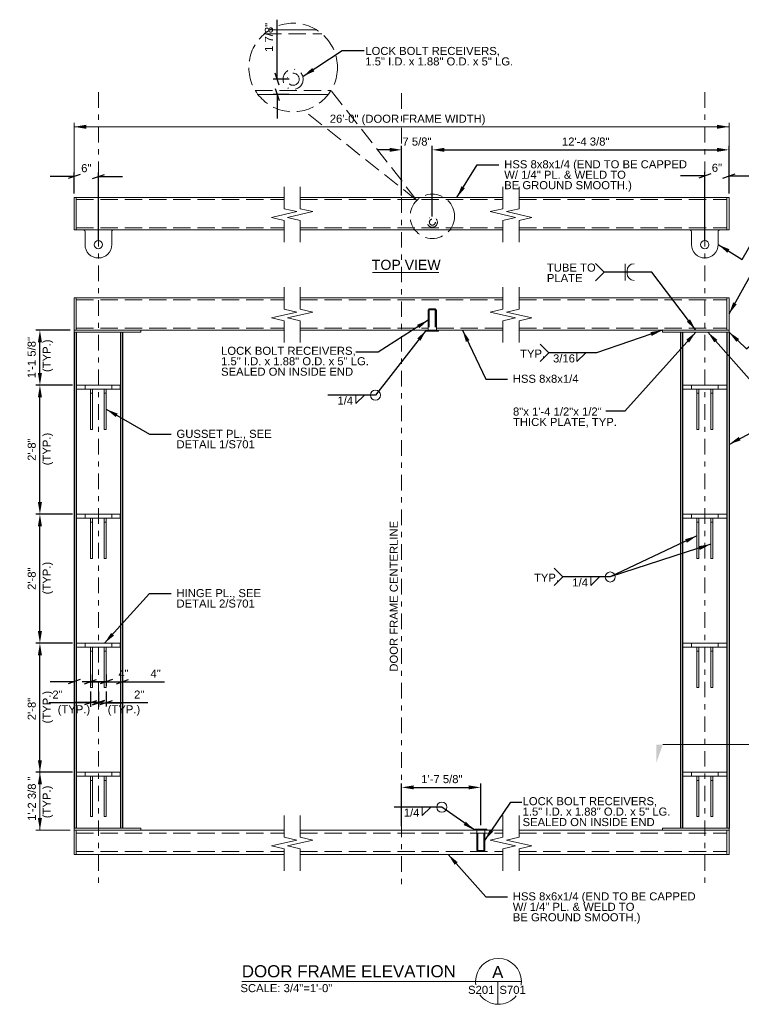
# Model space of a CAD drawing. Header units: inches. Extents: x 426 to 861, y -156 to 91.
# Tile 1 of 3: x 426 to 605, y -153 to 91. Entities that reach past the tile are written whole.
import ezdxf
from ezdxf.enums import TextEntityAlignment as Align

# ---------------------------------------------------------------- set-up
doc = ezdxf.new("R2010")
doc.units = ezdxf.units.IN
doc.header["$LTSCALE"] = 12
doc.header["$MEASUREMENT"] = 0
for name, pattern in [('DGN Style 3', [0.501567, 0.358262, -0.143305]), ('DGN Style 4', [0.573578, 0.28661, -0.143305, 0.000358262, -0.143305]), ('DGN Style 7', [0.716525, 0.322436, -0.143305, 0.107479, -0.143305])]:
    doc.linetypes.add(name, pattern=pattern)
for name, color, linetype, lineweight in [('G-ANN-TTLB', 7, 'Continuous', 0), ('G-ANNO-DIM', 1, 'Continuous', 0), ('G-ANNO-TEXT', 7, 'Continuous', 0), ('G-GRID-EXTR', 5, 'DGN Style 7', 0), ('S-BEAM-PRIM', 214, 'Continuous', 13), ('S-COLS-PRIM', 3, 'Continuous', 30), ('S-FSTN-MISC', 12, 'Continuous', 13)]:
    doc.layers.add(name, color=color, linetype=linetype, lineweight=lineweight)
doc.styles.add("1 2 1'-0", font='arial.ttf', dxfattribs={"height": 3})
doc.styles.add("3 4 1'-0", font='arial.ttf', dxfattribs={"height": 2})
doc.dimstyles.new("3 4 1'-0", dxfattribs={"dimtxt": 2, "dimasz": 3, "dimexe": 1, "dimexo": 1, "dimgap": 1, "dimtad": 1, "dimdec": 4, "dimzin": 11, "dimdsep": 46, "dimlunit": 4, "dimtxsty": "3 4 1'-0", "dimcen": 0.09, "dimadec": 4, "dimazin": 3, "dimtfac": 1, "dimtdec": 4, "dimtofl": 0, "dimtmove": 0, "dimatfit": 3, "dimfxl": 1, "dimfrac": 2, "dimtzin": 11, "dimarcsym": 0})

# ---------------------------------------------------------------- blocks, each defined once
blk = doc.blocks.new('BREAK LINE')
at = {"layer": 'G-ANNO-TEXT', "flags": 128}
blk.add_lwpolyline([(8.36, 9.2), (8.36, 8.47), (8.36, 6.43), (9.96, 6.07), (6.76, 5.34), (8.36, 4.97), (8.36, 2.2)], dxfattribs=at)
blk = doc.blocks.new('*U5')
at = {"layer": 'G-ANNO-TEXT'}
for p, q in [((-3.31, 3, 0), (-3.31, -0.19, 0)), ((3.31, 3, 0), (3.31, -0.19, 0))]:
    blk.add_line(p, q, dxfattribs=at)
blk.add_circle((0, -0.19, 0), 1.03, dxfattribs=at)
at = {"layer": 'G-ANNO-TEXT', "extrusion": (0, 0, -1)}
for centre, radius, start, end in [((3.81, 3, 0), 0.5, 90, 180), ((-3.81, 3, 0), 0.5, 0, 90), ((0, -0.19, 0), 3.31, 180, 0)]:
    blk.add_arc(centre, radius, start, end, dxfattribs=at)
blk = doc.blocks.new('*D7')
at = {"layer": 'Defpoints', "color": 0, "lineweight": 0, "transparency": 16777216}
for p in [(430.65, -63.39), (439.71, -63.39), (439.71, -95.39)]:
    blk.add_point(p, dxfattribs=at)
at = {"layer": 'G-ANNO-DIM', "color": 0, "lineweight": -2, "transparency": 16777216}
for p, q in [((438.71, -63.39), (429.65, -63.39)), ((430.65, -92.39), (430.65, -66.39)), ((438.71, -95.39), (429.65, -95.39))]:
    blk.add_line(p, q, dxfattribs=at)
at = {"layer": 'G-ANNO-DIM', "color": 0, "lineweight": 0, "transparency": 16777216}
for points in [[(430.15, -66.39), (431.15, -66.39), (430.65, -63.39)], [(430.15, -92.39), (431.15, -92.39), (430.65, -95.39)]]:
    blk.add_solid(points, dxfattribs=at)
at = {"layer": 'G-ANNO-DIM', "color": 0, "transparency": 16777216, "insert": (428.63, -79.7), "char_height": 2, "attachment_point": 5, "rotation": 90, "style": "3 4 1'-0"}
blk.add_mtext('2\'-8"', dxfattribs=at)
blk = doc.blocks.new('*D9')
at = {"layer": 'Defpoints', "color": 0, "lineweight": 0, "transparency": 16777216}
for p in [(430.65, -31.39), (439.71, -31.39), (439.71, -63.39)]:
    blk.add_point(p, dxfattribs=at)
at = {"layer": 'G-ANNO-DIM', "color": 0, "lineweight": -2, "transparency": 16777216}
for p, q in [((438.71, -31.39), (429.65, -31.39)), ((430.65, -60.39), (430.65, -34.39)), ((438.71, -63.39), (429.65, -63.39))]:
    blk.add_line(p, q, dxfattribs=at)
at = {"layer": 'G-ANNO-DIM', "color": 0, "lineweight": 0, "transparency": 16777216}
for points in [[(430.15, -34.39), (431.15, -34.39), (430.65, -31.39)], [(430.15, -60.39), (431.15, -60.39), (430.65, -63.39)]]:
    blk.add_solid(points, dxfattribs=at)
at = {"layer": 'G-ANNO-DIM', "color": 0, "transparency": 16777216, "insert": (428.63, -47.39), "char_height": 2, "attachment_point": 5, "rotation": 90, "style": "3 4 1'-0"}
blk.add_mtext('2\'-8"', dxfattribs=at)
blk = doc.blocks.new('*D11')
at = {"layer": 'Defpoints', "color": 0, "lineweight": 0, "transparency": 16777216}
for p in [(430.65, 0.61), (439.71, 0.61), (439.71, -31.39)]:
    blk.add_point(p, dxfattribs=at)
at = {"layer": 'G-ANNO-DIM', "color": 0, "lineweight": -2, "transparency": 16777216}
for p, q in [((438.71, 0.61), (429.65, 0.61)), ((430.65, -28.39), (430.65, -2.39)), ((438.71, -31.39), (429.65, -31.39))]:
    blk.add_line(p, q, dxfattribs=at)
at = {"layer": 'G-ANNO-DIM', "color": 0, "lineweight": 0, "transparency": 16777216}
for points in [[(430.15, -2.39), (431.15, -2.39), (430.65, 0.61)], [(430.15, -28.39), (431.15, -28.39), (430.65, -31.39)]]:
    blk.add_solid(points, dxfattribs=at)
at = {"layer": 'G-ANNO-DIM', "color": 0, "transparency": 16777216, "insert": (428.63, -15.39), "char_height": 2, "attachment_point": 5, "rotation": 90, "style": "3 4 1'-0"}
blk.add_mtext('2\'-8"', dxfattribs=at)
blk = doc.blocks.new('*D13')
at = {"layer": 'Defpoints', "color": 0, "lineweight": 0, "transparency": 16777216}
for p in [(430.65, 14.23), (439.15, 14.23), (439.71, 0.61)]:
    blk.add_point(p, dxfattribs=at)
at = {"layer": 'G-ANNO-DIM', "color": 0, "lineweight": -2, "transparency": 16777216}
for p, q in [((438.15, 14.23), (429.65, 14.23)), ((430.65, 3.61), (430.65, 11.23)), ((438.71, 0.61), (429.65, 0.61))]:
    blk.add_line(p, q, dxfattribs=at)
at = {"layer": 'G-ANNO-DIM', "color": 0, "lineweight": 0, "transparency": 16777216}
for points in [[(430.15, 11.23), (431.15, 11.23), (430.65, 14.23)], [(430.15, 3.61), (431.15, 3.61), (430.65, 0.61)]]:
    blk.add_solid(points, dxfattribs=at)
at = {"layer": 'G-ANNO-DIM', "color": 0, "transparency": 16777216, "insert": (428.61, 7.42), "char_height": 2, "attachment_point": 5, "rotation": 90, "style": "3 4 1'-0"}
blk.add_mtext('1\'-1 5/8"', dxfattribs=at)
blk = doc.blocks.new('_Oblique_0.3')
at = {"color": 0, "linetype": 'ByBlock', "lineweight": -2}
for p, q in [((0, 0), (-1, 0)), ((0.5, 0.167), (-0.5, -0.167))]:
    blk.add_line(p, q, dxfattribs=at)
blk = doc.blocks.new('*D21')
at = {"layer": 'Defpoints', "color": 0, "lineweight": 0, "transparency": 16777216}
for p in [(445.15, -74.42), (447.12, -74.39), (447.12, -78.12)]:
    blk.add_point(p, dxfattribs=at)
at = {"layer": 'G-ANNO-DIM', "color": 0, "lineweight": -2, "transparency": 16777216}
for p, q in [((445.15, -75.42), (445.15, -79.12)), ((447.12, -75.39), (447.12, -79.12)), ((442.15, -78.12), (439.15, -78.12)), ((450.12, -78.12), (457.45, -78.12))]:
    blk.add_line(p, q, dxfattribs=at)
at = {"layer": 'G-ANNO-DIM', "color": 0, "lineweight": -2, "transparency": 16777216, "xscale": 3, "yscale": 3, "zscale": 3}
blk.add_blockref('_Oblique_0.3', (445.15, -78.12), dxfattribs=at)
at = {"layer": 'G-ANNO-DIM', "color": 0, "lineweight": -2, "transparency": 16777216, "xscale": 3, "yscale": 3, "zscale": 3, "rotation": 180}
blk.add_blockref('_Oblique_0.3', (447.12, -78.12), dxfattribs=at)
at = {"layer": 'G-ANNO-DIM', "color": 0, "transparency": 16777216, "insert": (455.28, -76.12), "char_height": 2, "attachment_point": 5, "style": "3 4 1'-0"}
blk.add_mtext('2"', dxfattribs=at)
blk = doc.blocks.new('*D23')
at = {"layer": 'Defpoints', "color": 0, "lineweight": 0, "transparency": 16777216}
for p in [(443.18, -74.39), (445.15, -74.4), (443.18, -78.14)]:
    blk.add_point(p, dxfattribs=at)
at = {"layer": 'G-ANNO-DIM', "color": 0, "lineweight": -2, "transparency": 16777216}
for p, q in [((443.18, -75.39), (443.18, -79.14)), ((445.15, -75.4), (445.15, -79.14)), ((440.18, -78.14), (432.85, -78.14)), ((448.15, -78.14), (451.15, -78.14))]:
    blk.add_line(p, q, dxfattribs=at)
at = {"layer": 'G-ANNO-DIM', "color": 0, "lineweight": -2, "transparency": 16777216, "xscale": 3, "yscale": 3, "zscale": 3}
blk.add_blockref('_Oblique_0.3', (443.18, -78.14), dxfattribs=at)
at = {"layer": 'G-ANNO-DIM', "color": 0, "lineweight": -2, "transparency": 16777216, "xscale": 3, "yscale": 3, "zscale": 3, "rotation": 180}
blk.add_blockref('_Oblique_0.3', (445.15, -78.14), dxfattribs=at)
at = {"layer": 'G-ANNO-DIM', "color": 0, "transparency": 16777216, "insert": (435.01, -76.14), "char_height": 2, "attachment_point": 5, "style": "3 4 1'-0"}
blk.add_mtext('2"', dxfattribs=at)
blk = doc.blocks.new('*D25')
at = {"layer": 'Defpoints', "color": 0, "lineweight": 0, "transparency": 16777216}
for p in [(447.12, -70.19), (451.15, -70.19), (451.15, -72.93)]:
    blk.add_point(p, dxfattribs=at)
at = {"layer": 'G-ANNO-DIM', "color": 0, "lineweight": -2, "transparency": 16777216}
for p, q in [((444.12, -72.93), (441.12, -72.93)), ((447.12, -71.19), (447.12, -73.93)), ((451.15, -71.19), (451.15, -73.93)), ((454.15, -72.93), (461.53, -72.93))]:
    blk.add_line(p, q, dxfattribs=at)
at = {"layer": 'G-ANNO-DIM', "color": 0, "lineweight": -2, "transparency": 16777216, "xscale": 3, "yscale": 3, "zscale": 3}
blk.add_blockref('_Oblique_0.3', (447.12, -72.93), dxfattribs=at)
at = {"layer": 'G-ANNO-DIM', "color": 0, "lineweight": -2, "transparency": 16777216, "xscale": 3, "yscale": 3, "zscale": 3, "rotation": 180}
blk.add_blockref('_Oblique_0.3', (451.15, -72.93), dxfattribs=at)
at = {"layer": 'G-ANNO-DIM', "color": 0, "transparency": 16777216, "insert": (459.34, -70.93), "char_height": 2, "attachment_point": 5, "style": "3 4 1'-0"}
blk.add_mtext('4"', dxfattribs=at)
blk = doc.blocks.new('*D27')
at = {"layer": 'Defpoints', "color": 0, "lineweight": 0, "transparency": 16777216}
for p in [(439.15, -70.19), (443.18, -70.19), (443.18, -72.93)]:
    blk.add_point(p, dxfattribs=at)
at = {"layer": 'G-ANNO-DIM', "color": 0, "lineweight": -2, "transparency": 16777216}
for p, q in [((436.15, -72.93), (433.15, -72.93)), ((439.15, -71.19), (439.15, -73.93)), ((443.18, -71.19), (443.18, -73.93)), ((446.18, -72.93), (453.56, -72.93))]:
    blk.add_line(p, q, dxfattribs=at)
at = {"layer": 'G-ANNO-DIM', "color": 0, "lineweight": -2, "transparency": 16777216, "xscale": 3, "yscale": 3, "zscale": 3}
blk.add_blockref('_Oblique_0.3', (439.15, -72.93), dxfattribs=at)
at = {"layer": 'G-ANNO-DIM', "color": 0, "lineweight": -2, "transparency": 16777216, "xscale": 3, "yscale": 3, "zscale": 3, "rotation": 180}
blk.add_blockref('_Oblique_0.3', (443.18, -72.93), dxfattribs=at)
at = {"layer": 'G-ANNO-DIM', "color": 0, "transparency": 16777216, "insert": (451.37, -70.93), "char_height": 2, "attachment_point": 5, "style": "3 4 1'-0"}
blk.add_mtext('4"', dxfattribs=at)
blk = doc.blocks.new('all_around')
at = {"layer": 'G-ANNO-TEXT'}
blk.add_circle((0, 0), 0.0625, dxfattribs=at)
blk = doc.blocks.new('*D37')
at = {"layer": 'Defpoints', "color": 0, "lineweight": 0, "transparency": 16777216}
for p in [(601.55, 52.45), (601.55, 47.12), (595.55, 35.43)]:
    blk.add_point(p, dxfattribs=at)
at = {"layer": 'G-ANNO-DIM', "color": 0, "lineweight": -2, "transparency": 16777216}
for p, q in [((592.55, 52.45), (589.55, 52.45)), ((595.55, 36.43), (595.55, 53.45)), ((601.55, 48.12), (601.55, 53.45)), ((604.55, 52.45), (607.55, 52.45))]:
    blk.add_line(p, q, dxfattribs=at)
at = {"layer": 'G-ANNO-DIM', "color": 0, "lineweight": -2, "transparency": 16777216, "xscale": 3, "yscale": 3, "zscale": 3}
blk.add_blockref('_Oblique_0.3', (595.55, 52.45), dxfattribs=at)
at = {"layer": 'G-ANNO-DIM', "color": 0, "lineweight": -2, "transparency": 16777216, "xscale": 3, "yscale": 3, "zscale": 3, "rotation": 180}
blk.add_blockref('_Oblique_0.3', (601.55, 52.45), dxfattribs=at)
at = {"layer": 'G-ANNO-DIM', "color": 0, "transparency": 16777216, "insert": (598.55, 54.47), "char_height": 2, "attachment_point": 5, "style": "3 4 1'-0"}
blk.add_mtext('6"', dxfattribs=at)
blk = doc.blocks.new('*D39')
at = {"layer": 'Defpoints', "color": 0, "lineweight": 0, "transparency": 16777216}
for p in [(439.15, 52.35), (439.15, 47.12), (445.15, 35.43)]:
    blk.add_point(p, dxfattribs=at)
at = {"layer": 'G-ANNO-DIM', "color": 0, "lineweight": -2, "transparency": 16777216}
for p, q in [((436.15, 52.35), (433.15, 52.35)), ((439.15, 48.12), (439.15, 53.35)), ((445.15, 36.43), (445.15, 53.35)), ((448.15, 52.35), (451.15, 52.35))]:
    blk.add_line(p, q, dxfattribs=at)
at = {"layer": 'G-ANNO-DIM', "color": 0, "lineweight": -2, "transparency": 16777216, "xscale": 3, "yscale": 3, "zscale": 3}
blk.add_blockref('_Oblique_0.3', (439.15, 52.35), dxfattribs=at)
at = {"layer": 'G-ANNO-DIM', "color": 0, "lineweight": -2, "transparency": 16777216, "xscale": 3, "yscale": 3, "zscale": 3, "rotation": 180}
blk.add_blockref('_Oblique_0.3', (445.15, 52.35), dxfattribs=at)
at = {"layer": 'G-ANNO-DIM', "color": 0, "transparency": 16777216, "insert": (442.15, 54.37), "char_height": 2, "attachment_point": 5, "style": "3 4 1'-0"}
blk.add_mtext('6"', dxfattribs=at)
blk = doc.blocks.new('*D47')
at = {"layer": 'Defpoints', "color": 0, "lineweight": 0, "transparency": 16777216}
for p in [(601.55, 58.93), (601.55, 47.12), (527.97, 41.37)]:
    blk.add_point(p, dxfattribs=at)
at = {"layer": 'G-ANNO-DIM', "color": 0, "lineweight": -2, "transparency": 16777216}
for p, q in [((527.97, 42.37), (527.97, 59.93)), ((530.97, 58.93), (598.55, 58.93)), ((601.55, 48.12), (601.55, 59.93))]:
    blk.add_line(p, q, dxfattribs=at)
at = {"layer": 'G-ANNO-DIM', "color": 0, "lineweight": 0, "transparency": 16777216}
for points in [[(530.97, 59.43), (530.97, 58.43), (527.97, 58.93)], [(598.55, 59.43), (598.55, 58.43), (601.55, 58.93)]]:
    blk.add_solid(points, dxfattribs=at)
at = {"layer": 'G-ANNO-DIM', "color": 0, "transparency": 16777216, "insert": (566.01, 60.97), "char_height": 2, "attachment_point": 5, "style": "3 4 1'-0"}
blk.add_mtext('12\'-4 3/8"', dxfattribs=at)
blk = doc.blocks.new('*D49')
at = {"layer": 'Defpoints', "color": 0, "lineweight": 0, "transparency": 16777216}
for p in [(520.35, 58.93), (520.35, 46.62), (527.97, 41.37)]:
    blk.add_point(p, dxfattribs=at)
at = {"layer": 'G-ANNO-DIM', "color": 0, "lineweight": -2, "transparency": 16777216}
for p, q in [((517.35, 58.93), (514.35, 58.93)), ((520.35, 47.62), (520.35, 59.93)), ((527.97, 42.37), (527.97, 59.93)), ((530.97, 58.93), (533.97, 58.93))]:
    blk.add_line(p, q, dxfattribs=at)
at = {"layer": 'G-ANNO-DIM', "color": 0, "lineweight": 0, "transparency": 16777216}
for points in [[(517.35, 59.43), (517.35, 58.43), (520.35, 58.93)], [(530.97, 59.43), (530.97, 58.43), (527.97, 58.93)]]:
    blk.add_solid(points, dxfattribs=at)
at = {"layer": 'G-ANNO-DIM', "color": 0, "transparency": 16777216, "insert": (524.16, 60.97), "char_height": 2, "attachment_point": 5, "style": "3 4 1'-0"}
blk.add_mtext('7 5/8"', dxfattribs=at)
blk = doc.blocks.new('*D51')
at = {"layer": 'Defpoints', "color": 0, "lineweight": 0, "transparency": 16777216}
for p in [(489.48, 76.43), (493.44, 76.43), (493.44, 72.68)]:
    blk.add_point(p, dxfattribs=at)
at = {"layer": 'G-ANNO-DIM', "color": 0, "lineweight": -2, "transparency": 16777216}
for p, q in [((489.48, 79.43), (489.48, 91.2)), ((492.44, 76.43), (488.48, 76.43)), ((492.44, 72.68), (488.48, 72.68)), ((489.48, 69.68), (489.48, 66.68))]:
    blk.add_line(p, q, dxfattribs=at)
at = {"layer": 'G-ANNO-DIM', "color": 0, "lineweight": -2, "transparency": 16777216, "xscale": 3, "yscale": 3, "zscale": 3}
for p, rotation in [((489.48, 76.43), 270), ((489.48, 72.68), 90)]:
    blk.add_blockref('_Oblique_0.3', p, dxfattribs=dict(at, rotation=rotation))
at = {"layer": 'G-ANNO-DIM', "color": 0, "transparency": 16777216, "insert": (487.45, 86.81), "char_height": 2, "attachment_point": 5, "rotation": 90, "style": "3 4 1'-0"}
blk.add_mtext('1 7/8"', dxfattribs=at)
blk = doc.blocks.new('*D53')
at = {"layer": 'Defpoints', "color": 0, "lineweight": 0, "transparency": 16777216}
for p in [(539.97, -99.14), (520.35, -109.77), (539.97, -109.52)]:
    blk.add_point(p, dxfattribs=at)
at = {"layer": 'G-ANNO-DIM', "color": 0, "lineweight": -2, "transparency": 16777216}
for p, q in [((520.35, -108.77), (520.35, -98.14)), ((523.35, -99.14), (536.97, -99.14)), ((539.97, -108.52), (539.97, -98.14))]:
    blk.add_line(p, q, dxfattribs=at)
at = {"layer": 'G-ANNO-DIM', "color": 0, "lineweight": 0, "transparency": 16777216}
for points in [[(523.35, -98.64), (523.35, -99.64), (520.35, -99.14)], [(536.97, -98.64), (536.97, -99.64), (539.97, -99.14)]]:
    blk.add_solid(points, dxfattribs=at)
at = {"layer": 'G-ANNO-DIM', "color": 0, "transparency": 16777216, "insert": (530.34, -97.1), "char_height": 2, "attachment_point": 5, "style": "3 4 1'-0"}
blk.add_mtext('1\'-7 5/8"', dxfattribs=at)

msp = doc.modelspace()

# ---------------------------------------------------------------- linework, layer by layer
at = {"layer": 'G-ANN-TTLB', "color": 7, "linetype": 'Continuous', "lineweight": 13}
msp.add_line((480.75424, -147.23581, -3.51967), (550.05438, -147.23581, -3.51967), dxfattribs=at)
at = {"layer": 'G-ANN-TTLB', "color": 7, "linetype": 'Continuous', "lineweight": 0}
for radius, start, end in [(5.68325, 0, 180), (5.68426, 180, 188.8691645), (5.68426, 350.56955, 0), (5.68426, 215.7518704, 321.0245309)]:
    msp.add_arc((544.37114, -147.23581, -3.51967), radius, start, end, dxfattribs=at)
at = {"layer": 'G-ANNO-DIM'}
for p, q in [((439.14672, 48.11806), (439.14672, 65.64798)), ((601.54961, 64.64798), (439.14672, 64.64798)), ((601.54961, 48.11806), (601.54961, 65.64798)), ((430.64752, -93.95193), (430.64752, -95.39097)), ((438.70922, -95.39097), (429.64752, -95.39097)), ((430.64752, -95.39097), (430.64752, -109.76597)), ((438.14672, -109.76597), (429.64752, -109.76597))]:
    msp.add_line(p, q, dxfattribs=at)
for points in [[(442.14672, 64.14798), (439.14672, 64.64798), (442.14672, 65.14798)], [(431.14752, -106.76597), (430.64752, -109.76597), (430.14752, -106.76597)]]:
    msp.add_solid(points, dxfattribs=at)
at = {"layer": 'G-ANNO-DIM', "extrusion": (0, 0, -1)}
for points in [[(-598.54961, 65.14798), (-601.54961, 64.64798), (-598.54961, 64.14798)], [(-430.14752, -98.39097), (-430.64752, -95.39097), (-431.14752, -98.39097)]]:
    msp.add_solid(points, dxfattribs=at)
at = {"layer": 'G-ANNO-TEXT', "linetype": 'DGN Style 3'}
for p, q in [((486.28931, 87.67804), (500.60019, 87.67804)), ((484.03689, 73.67804), (502.85262, 73.67804)), ((524.16341, 46.40699), (502.8532, 73.67901)), ((524.16341, 46.40699), (496.09063, 68.68595)), ((439.64672, 46.61806), (491.22194, 46.61806)), ((495.22194, 46.61806), (545.47439, 46.61806)), ((549.47439, 46.61806), (601.04961, 46.61806)), ((439.64672, 39.61806), (491.22194, 39.61806)), ((495.22194, 39.61806), (545.47439, 39.61806)), ((549.47439, 39.61806), (601.04961, 39.61806)), ((495.22194, 21.73403), (545.47439, 21.73403)), ((549.47439, 21.73403), (601.04961, 21.73403)), ((527.21496, 19.24953), (527.21496, 14.24953)), ((527.22316, 19.23403), (527.22316, 14.23403)), ((528.71496, 19.24953), (528.71496, 14.24953)), ((528.72316, 19.23403), (528.72316, 14.23403)), ((439.64672, 14.73403), (491.22194, 14.73403)), ((495.22194, 14.73403), (526.97316, 14.73403)), ((528.97316, 14.73403), (545.47439, 14.73403)), ((549.47439, 14.73403), (601.04961, 14.73403)), ((539.22316, -114.76597), (539.22316, -109.76597)), ((540.72316, -114.76597), (540.72316, -109.76597)), ((439.64672, -110.51597), (491.22194, -110.51597)), ((495.22194, -110.51597), (545.47439, -110.51597)), ((549.47439, -110.51597), (601.04961, -110.51597)), ((439.64672, -115.01597), (491.22194, -115.01597)), ((495.22194, -115.01597), (545.47439, -115.01597)), ((549.47439, -115.01597), (601.04961, -115.01597))]:
    msp.add_line(p, q, dxfattribs=at)
at = {"layer": 'G-ANNO-TEXT'}
for p, q in [((439.14672, 39.11806), (439.14672, 47.11806)), ((439.64672, 39.11806), (439.64672, 47.11806)), ((601.04961, 39.11806), (601.04961, 47.11806)), ((601.54961, 39.11806), (601.54961, 47.11806)), ((570.60808, 28.62693), (568.4557, 30.77931)), ((575.80635, 30.69186), (575.80635, 28.62693)), ((513.10702, 28.49291), (529.59059, 28.49291)), ((570.60808, 28.62693), (568.4557, 26.47455)), ((575.80635, 26.56201), (575.80635, 28.62693)), ((576.25075, 28.94186), (576.25075, 28.62693)), ((576.25075, 28.31201), (576.25075, 28.62693)), ((439.14672, 14.23403), (439.14672, 22.23403)), ((439.14672, 22.23403), (491.22194, 22.23403)), ((439.64672, 14.23403), (439.64672, 22.23403)), ((601.04961, 14.23403), (601.04961, 22.23403)), ((601.54961, 14.23403), (601.54961, 22.23403)), ((526.96496, 19.24953), (526.96496, 14.24953)), ((528.96496, 19.24953), (526.96496, 19.24953)), ((526.97316, 19.23403), (526.97316, 14.23403)), ((528.97316, 19.23403), (526.97316, 19.23403)), ((528.96496, 19.24953), (528.96496, 14.24953)), ((528.97316, 19.23403), (528.97316, 14.23403)), ((529.46496, 14.24953), (526.46496, 14.24953)), ((529.47316, 14.23403), (526.47316, 14.23403)), ((556.89635, 8.57125), (554.74396, 10.72363)), ((556.89635, 8.57125), (554.74396, 6.41887)), ((563.81854, 6.47388), (565.92602, 8.54254)), ((563.81854, 8.53881), (563.81854, 6.47388)), ((509.01021, -3.97789), (511.11768, -1.90923)), ((509.01021, -1.91296), (509.01021, -3.97789)), ((560.33513, -46.97257), (558.18275, -44.82019)), ((560.33513, -46.97257), (558.18275, -49.12495)), ((567.25733, -49.06994), (569.3648, -47.00128)), ((567.25733, -47.00501), (567.25733, -49.06994)), ((525.46626, -106.1433), (527.57373, -104.07465)), ((525.46626, -104.07838), (525.46626, -106.1433)), ((439.14672, -109.76597), (439.14672, -115.76597)), ((439.64672, -109.76597), (439.64672, -115.76597)), ((538.47316, -109.76597), (541.47316, -109.76597)), ((538.97316, -114.76597), (538.97316, -109.76597)), ((540.97316, -114.76597), (540.97316, -109.76597)), ((601.04961, -109.76597), (601.04961, -115.76597)), ((601.04961, -109.76597), (601.04961, -115.76597)), ((601.54961, -109.76597), (601.54961, -115.76597)), ((601.54961, -109.76597), (601.54961, -115.76597)), ((538.97316, -114.76597), (540.97316, -114.76597)), ((544.19605, -147.23581, 3.5197), (544.19605, -152.91737, 3.5197))]:
    msp.add_line(p, q, dxfattribs=at)
at = {"layer": 'G-ANNO-TEXT', "color": 7, "linetype": 'Continuous', "lineweight": 0}
msp.add_line((624.01889, -88.52542), (585.1163, -88.52542), dxfattribs=at)
at = {"layer": 'G-ANNO-TEXT', "flags": 128}
for points in [[(439.14672, 14.23403), (439.14672, 13.73403), (455.64672, 13.73403)], [(455.64672, 13.73403), (455.64672, 14.23403), (439.14672, 14.23403)], [(526.46496, 14.24953), (526.46496, 13.99953), (529.46496, 13.99953), (529.46496, 14.24953)], [(526.47316, 14.23403), (526.47316, 13.98403), (529.47316, 13.98403), (529.47316, 14.23403)], [(601.54961, 14.23403), (601.54961, 13.73403), (585.04961, 13.73403)], [(585.04961, 13.73403), (585.04961, 14.23403), (601.54961, 14.23403)], [(439.14672, -109.76597), (439.14672, -109.26597), (455.64672, -109.26597)], [(455.64672, -109.26597), (455.64672, -109.76597), (439.14672, -109.76597)], [(541.47316, -109.76597), (541.47316, -109.51597), (538.47316, -109.51597), (538.47316, -109.76597)], [(585.04961, -109.76597), (585.04961, -109.26597), (601.54961, -109.26597)], [(601.54961, -109.26597), (601.54961, -109.76597), (585.04961, -109.76597)], [(601.54961, -109.76597), (601.54961, -109.26597), (585.04961, -109.26597)], [(585.04961, -109.26597), (585.04961, -109.76597), (601.54961, -109.76597)]]:
    msp.add_lwpolyline(points, dxfattribs=at)
at = {"layer": 'G-ANNO-TEXT', "linetype": 'DGN Style 3'}
for centre, radius in [((493.44475, 79.34563), 10.98314), ((527.97316, 42.45185), 5.49157)]:
    msp.add_circle(centre, radius, dxfattribs=at)
at = {"layer": 'G-ANNO-TEXT', "linetype": 'DGN Style 4'}
for centre, radius in [((493.44475, 76.42804), 2.5), ((493.44475, 76.42804), 1.5), ((527.97316, 40.99306), 1.25), ((527.97316, 40.99306), 0.75)]:
    msp.add_circle(centre, radius, dxfattribs=at)
at = {"layer": 'G-ANNO-TEXT'}
msp.add_arc((578.00075, 28.94186), 1.75, 90, 180, dxfattribs=at)
at = {"layer": 'G-ANNO-TEXT', "extrusion": (0, 0, -1)}
msp.add_arc((-578.00075, 28.31201), 1.75, 270, 0, dxfattribs=at)
at = {"layer": 'G-ANNO-TEXT'}
msp.add_solid([(601.54961, 13.73403), (603.38739, 11.3107), (604.074, 12.03773)], dxfattribs=at)
at = {"layer": 'G-ANNO-TEXT', "color": 7, "linetype": 'Continuous', "lineweight": 13, "extrusion": (0, 0, -1)}
msp.add_solid([(-583.52633, -88.52542), (-583.52633, -93.04164), (-585.1163, -88.52542)], dxfattribs=at)
at = {"layer": 'G-ANNO-TEXT'}
for points in [[(528.76362, 19.24953), (527.14283, 19.24953), (527.14283, 19.49953), (528.76362, 19.49953)], [(528.77183, 19.23403), (527.15104, 19.23403), (527.15104, 19.48403), (528.77183, 19.48403)], [(539.1745, -114.76597), (540.79529, -114.76597), (540.79529, -115.01597), (539.1745, -115.01597)]]:
    msp.add_3dface(points, dxfattribs=at)
at = {"layer": 'G-GRID-EXTR'}
for p, q in [((445.14672, 73.24438), (445.14672, -123.47326)), ((595.54961, 73.24438), (595.54961, -123.47326)), ((520.34816, 72.94929), (520.34816, -123.76836))]:
    msp.add_line(p, q, dxfattribs=at)
at = {"layer": 'S-BEAM-PRIM'}
for p, q in [((487.65377, 88.67804), (499.23573, 88.67804)), ((484.71705, 72.67804), (502.17245, 72.67804)), ((439.14672, 47.11806), (491.22194, 47.11806)), ((495.22194, 47.11806), (545.47439, 47.11806)), ((549.47439, 47.11806), (601.54961, 47.11806)), ((439.14672, 39.11806), (491.22194, 39.11806)), ((495.22194, 39.11806), (545.47439, 39.11806)), ((549.47439, 39.11806), (601.54961, 39.11806)), ((495.22194, 22.23403), (545.47439, 22.23403)), ((549.47439, 22.23403), (601.54961, 22.23403)), ((439.14672, 14.23403), (491.22194, 14.23403)), ((495.22194, 14.23403), (545.47439, 14.23403)), ((549.47439, 14.23403), (601.54961, 14.23403)), ((439.14672, -109.76597), (491.22194, -109.76597)), ((495.22194, -109.76597), (545.47439, -109.76597)), ((549.47439, -109.76597), (601.54961, -109.76597)), ((439.14672, -115.76597), (491.22194, -115.76597)), ((495.22194, -115.76597), (545.47439, -115.76597)), ((549.47439, -115.76597), (601.54961, -115.76597))]:
    msp.add_line(p, q, dxfattribs=at)
at = {"layer": 'S-BEAM-PRIM', "linetype": 'DGN Style 3'}
msp.add_line((439.64672, 21.73403), (491.22194, 21.73403), dxfattribs=at)
at = {"layer": 'S-COLS-PRIM'}
for p, q in [((439.14672, 13.73403), (439.14672, -109.26597)), ((439.64672, 13.73403), (439.64672, -109.26597)), ((450.64672, 13.73403), (450.64672, -109.26597)), ((451.14672, 13.73403), (451.14672, -109.26597)), ((589.54961, 13.73403), (589.54961, -109.26597)), ((590.04961, 13.73403), (590.04961, -109.26597)), ((601.04961, 13.73403), (601.04961, -109.26597)), ((601.54961, 13.73403), (601.54961, -109.26597))]:
    msp.add_line(p, q, dxfattribs=at)
at = {"layer": 'S-FSTN-MISC'}
for p, q in [((450.58422, 0.60903), (439.70922, 0.60903)), ((439.70922, 0.60903), (439.70922, -0.39097)), ((441.83422, 0.60903), (441.83422, -0.39097)), ((448.45922, 0.60903), (448.45922, -0.39097)), ((450.58422, -0.39097), (450.58422, 0.60903)), ((590.11211, 0.60903), (600.98711, 0.60903)), ((590.11211, -0.39097), (590.11211, 0.60903)), ((592.23711, 0.60903), (592.23711, -0.39097)), ((598.86211, 0.60903), (598.86211, -0.39097)), ((600.98711, 0.60903), (600.98711, -0.39097)), ((450.58422, -0.39097), (439.70922, -0.39097)), ((443.17797, -1.39097), (443.67797, -1.39097)), ((447.11547, -1.39097), (446.61547, -1.39097)), ((590.11211, -0.39097), (600.98711, -0.39097)), ((593.58086, -1.39097), (594.08086, -1.39097)), ((597.51836, -1.39097), (597.01836, -1.39097)), ((450.58422, -31.39097), (439.70922, -31.39097)), ((439.70922, -31.39097), (439.70922, -32.39097)), ((441.83422, -31.39097), (441.83422, -32.39097)), ((448.45922, -31.39097), (448.45922, -32.39097)), ((450.58422, -32.39097), (450.58422, -31.39097)), ((590.11211, -31.39097), (600.98711, -31.39097)), ((590.11211, -32.39097), (590.11211, -31.39097)), ((592.23711, -31.39097), (592.23711, -32.39097)), ((598.86211, -31.39097), (598.86211, -32.39097)), ((600.98711, -31.39097), (600.98711, -32.39097)), ((450.58422, -32.39097), (439.70922, -32.39097)), ((443.17797, -33.39097), (443.67797, -33.39097)), ((447.11547, -33.39097), (446.61547, -33.39097)), ((590.11211, -32.39097), (600.98711, -32.39097)), ((593.58086, -33.39097), (594.08086, -33.39097)), ((597.51836, -33.39097), (597.01836, -33.39097)), ((450.58422, -63.39097), (439.70922, -63.39097)), ((439.70922, -63.39097), (439.70922, -64.39097)), ((441.83422, -63.39097), (441.83422, -64.39097)), ((448.45922, -63.39097), (448.45922, -64.39097)), ((450.58422, -64.39097), (450.58422, -63.39097)), ((590.11211, -63.39097), (600.98711, -63.39097)), ((590.11211, -64.39097), (590.11211, -63.39097)), ((592.23711, -63.39097), (592.23711, -64.39097)), ((598.86211, -63.39097), (598.86211, -64.39097)), ((600.98711, -63.39097), (600.98711, -64.39097)), ((450.58422, -64.39097), (439.70922, -64.39097)), ((443.17797, -65.39097), (443.67797, -65.39097)), ((447.11547, -65.39097), (446.61547, -65.39097)), ((590.11211, -64.39097), (600.98711, -64.39097)), ((593.58086, -65.39097), (594.08086, -65.39097)), ((597.51836, -65.39097), (597.01836, -65.39097)), ((450.58422, -95.39097), (439.70922, -95.39097)), ((439.70922, -95.39097), (439.70922, -96.39097)), ((450.58422, -96.39097), (439.70922, -96.39097)), ((441.83422, -95.39097), (441.83422, -96.39097)), ((443.17797, -97.39097), (443.67797, -97.39097)), ((447.11547, -97.39097), (446.61547, -97.39097)), ((448.45922, -95.39097), (448.45922, -96.39097)), ((450.58422, -96.39097), (450.58422, -95.39097)), ((590.11211, -95.39097), (600.98711, -95.39097)), ((590.11211, -96.39097), (590.11211, -95.39097)), ((590.11211, -96.39097), (600.98711, -96.39097)), ((592.23711, -95.39097), (592.23711, -96.39097)), ((593.58086, -97.39097), (594.08086, -97.39097)), ((597.51836, -97.39097), (597.01836, -97.39097)), ((598.86211, -95.39097), (598.86211, -96.39097)), ((600.98711, -95.39097), (600.98711, -96.39097))]:
    msp.add_line(p, q, dxfattribs=at)
for points in [[(443.17797, -0.39097), (443.17797, -10.39097), (443.67797, -10.39097), (443.67797, -0.39097)], [(447.11547, -0.39097), (447.11547, -10.39097), (446.61547, -10.39097), (446.61547, -0.39097)], [(593.58086, -0.39097), (593.58086, -10.39097), (594.08086, -10.39097), (594.08086, -0.39097)], [(597.51836, -0.39097), (597.51836, -10.39097), (597.01836, -10.39097), (597.01836, -0.39097)], [(443.17797, -32.39097), (443.17797, -42.39097), (443.67797, -42.39097), (443.67797, -32.39097)], [(447.11547, -32.39097), (447.11547, -42.39097), (446.61547, -42.39097), (446.61547, -32.39097)], [(593.58086, -32.39097), (593.58086, -42.39097), (594.08086, -42.39097), (594.08086, -32.39097)], [(597.51836, -32.39097), (597.51836, -42.39097), (597.01836, -42.39097), (597.01836, -32.39097)], [(443.17797, -64.39097), (443.17797, -74.39097), (443.67797, -74.39097), (443.67797, -64.39097)], [(447.11547, -64.39097), (447.11547, -74.39097), (446.61547, -74.39097), (446.61547, -64.39097)], [(593.58086, -64.39097), (593.58086, -74.39097), (594.08086, -74.39097), (594.08086, -64.39097)], [(597.51836, -64.39097), (597.51836, -74.39097), (597.01836, -74.39097), (597.01836, -64.39097)], [(443.17797, -96.39097), (443.17797, -106.39097), (443.67797, -106.39097), (443.67797, -96.39097)], [(447.11547, -96.39097), (447.11547, -106.39097), (446.61547, -106.39097), (446.61547, -96.39097)], [(593.58086, -96.39097), (593.58086, -106.39097), (594.08086, -106.39097), (594.08086, -96.39097)], [(597.51836, -96.39097), (597.51836, -106.39097), (597.01836, -106.39097), (597.01836, -96.39097)]]:
    msp.add_3dface(points, dxfattribs=at)

# ---------------------------------------------------------------- block references
at = {"layer": 'G-ANNO-TEXT', "xscale": 1.960423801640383, "yscale": 1.960423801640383}
for p in [(474.82363, 31.70793), (478.82363, 31.70793), (474.82363, 6.8239), (478.82363, 6.8239), (474.82363, -124.10753), (478.82363, -124.10753)]:
    msp.add_blockref('BREAK LINE', p, dxfattribs=at)
at = {"layer": 'G-ANNO-TEXT', "extrusion": (0, 0, -1), "xscale": 1.960423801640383, "yscale": 1.960423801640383}
for p in [(-561.87269, 31.70793), (-565.87269, 31.70793), (-561.87269, 6.8239), (-565.87269, 6.8239), (-561.87269, -124.10753), (-565.87269, -124.10753)]:
    msp.add_blockref('BREAK LINE', p, dxfattribs=at)
at = {"layer": 'G-ANNO-TEXT', "extrusion": (0, 0, -1)}
msp.add_blockref('*U5', (-445.14672, 35.61806, -0.00002), dxfattribs=at)
at = {"layer": 'G-ANNO-TEXT'}
msp.add_blockref('*U5', (595.5496, 35.61806, 0.00002), dxfattribs=at)
at = {"layer": 'G-ANNO-TEXT', "xscale": 20, "yscale": 20, "zscale": 20}
for p in [(513.85769, -1.88052), (572.10481, -46.97257), (530.31374, -104.04594)]:
    msp.add_blockref('all_around', p, dxfattribs=at)

# ---------------------------------------------------------------- texts
at = {"layer": 'G-ANN-TTLB', "color": 7, "linetype": 'Continuous', "lineweight": 13, "style": "1 2 1'-0"}
msp.add_text('DOOR FRAME ELEVATION', height=3, dxfattribs=at).set_placement((480.71895, -146.22543, -3.51967))
at = {"layer": 'G-ANN-TTLB', "color": 7, "linetype": 'Continuous', "lineweight": 0, "style": "3 4 1'-0"}
for s, p in [('S201', (540.09122, -150.33872, -3.51967)), ('S701', (547.87737, -150.33872, -3.51967))]:
    msp.add_text(s, height=2, dxfattribs=at).set_placement(p, align=Align.CENTER)
at = {"layer": 'G-ANN-TTLB', "color": 7, "linetype": 'Continuous', "lineweight": 0, "line_spacing_factor": 0.72}
for s, insert, char_height, attachment_point, style in [('\\fArial|b0|i0|c00|p39;A', (544.19605, -144.93514, -3.51967), 3, 5, "1 2 1'-0"), ('\\fArial|b0|i0|c00|p39;SCALE: 3/4"=1\'-0"', (491.77283, -149.93475, -3.51967), 2, 8, "3 4 1'-0")]:
    msp.add_mtext(s, dxfattribs=dict(at, insert=insert, char_height=char_height, attachment_point=attachment_point, style=style))
at = {"layer": 'G-ANNO-DIM', "color": 7, "linetype": 'Continuous', "style": "3 4 1'-0"}
msp.add_text(' 26\'-0" (DOOR FRAME WIDTH)', height=2, dxfattribs=at).set_placement((521.45513, 66.64798), align=Align.MIDDLE_CENTER)
msp.add_text('1\'-2 3/8 "', height=2, rotation=90, dxfattribs=at).set_placement((428.64752, -101.91047), align=Align.MIDDLE_CENTER)
at = {"layer": 'G-ANNO-TEXT', "color": 7, "attachment_point": 1, "style": "3 4 1'-0"}
for s, insert, char_height, line_spacing_factor in [('LOCK BOLT RECEIVERS,\\P1.5" I.D. x 1.88" O.D. x 5" LG.', (511.35065, 84.44581), 2, 0.776524), ('HSS 8x8x1/4 (END TO BE CAPPED \\PW/ 1/4" PL. & WELD TO \\PBE GROUND SMOOTH.)', (545.80283, 56.351), 2, 0.776524), ('TOP VIEW', (512.96198, 31.68029), 2.5, 0.6), ('TUBE TO\\PPLATE', (556.38507, 30.73204), 2, 0.776524), ('LOCK BOLT RECEIVERS,\\P1.5" I.D. x 1.88" O.D. x 5" LG.\\PSEALED ON INSIDE END', (475.57736, 10.10808), 2, 0.776524), ('TYP.', (549.73996, 9.39885), 2, 0.6), ('3/16', (557.90502, 8.21841), 2, 0.6), ('HSS 8x8x1/4', (547.92902, 3.17306), 2, 0.6), ('1/4', (504.43562, -2.23336), 2, 0.6), ('8"x 1\'-4 1/2"x 1/2" \\PTHICK PLATE, TYP.', (547.97969, -4.95449), 2, 0.776524), ('GUSSET PL., SEE \\PDETAIL 1/S701', (464.52379, -10.47795), 2, 0.776524), ('TYP.', (553.17875, -46.14497), 2, 0.6), ('1/4', (562.68274, -47.32541), 2, 0.6), ('HINGE PL., SEE \\PDETAIL 2/S701', (464.52379, -49.96713), 2, 0.776524), ('(TYP.)', (435.05639, -78.7784), 2, 0.6), ('(TYP.)', (447.46005, -78.7784), 2, 0.6), ('LOCK BOLT RECEIVERS,\\P1.5" I.D. x 1.88" O.D. x 5" LG.\\PSEALED ON INSIDE END', (550.3562, -101.55595), 2, 0.776524), ('1/4', (520.89167, -104.39878), 2, 0.6), ('HSS 8x6x1/4 (END TO BE CAPPED \\PW/ 1/4" PL. & WELD TO \\PBE GROUND SMOOTH.)', (547.92902, -125.15943), 2, 0.776524)]:
    msp.add_mtext(s, dxfattribs=dict(at, insert=insert, char_height=char_height, line_spacing_factor=line_spacing_factor))
at = {"layer": 'G-ANNO-TEXT', "color": 7, "char_height": 2, "attachment_point": 1, "rotation": 90, "line_spacing_factor": 0.6, "style": "3 4 1'-0"}
for s, insert in [('(TYP.)', (431.33165, 3.84385)), ('(TYP.)', (431.33165, -19.28115)), ('DOOR FRAME CENTERLINE', (517.41378, -70.45265)), ('(TYP.)', (431.33165, -51.28115)), ('(TYP.)', (431.33165, -83.28115)), ('(TYP.)', (431.33165, -106.78115))]:
    msp.add_mtext(s, dxfattribs=dict(at, insert=insert))

# ---------------------------------------------------------------- dimensions: what is measured, and where the dimension line sits
at = {"layer": 'G-ANNO-DIM'}
dim = msp.add_linear_dim(base=(489.48185, 76.42804), p1=(493.44475, 72.67804), p2=(493.44475, 76.42804), angle=90, text='1 7/8"', dimstyle="3 4 1'-0", override={"dimblk": '_Oblique_0.3'}, dxfattribs=at)
dim.commit()
dim.dimension.update_dxf_attribs({"geometry": '*D51', "text_midpoint": (489.48185, 86.81344), "dimtype": 160})
for base, p1, p2, angle, picture, middle in [((520.34816, 58.93451), (527.97316, 41.36806), (520.34816, 46.61806), 180, '*D49', (524.16066, 58.93451)), ((430.64752, -63.39097), (439.70922, -95.39097), (439.70922, -63.39097), 90, '*D7', (430.64752, -79.70311))]:
    dim = msp.add_linear_dim(base=base, p1=p1, p2=p2, angle=angle, dimstyle="3 4 1'-0", dxfattribs=at)
    dim.commit()
    dim.dimension.update_dxf_attribs({"geometry": picture, "text_midpoint": middle, "dimtype": 160})
dim = msp.add_linear_dim(base=(601.54961, 58.93451), p1=(527.97316, 41.36806), p2=(601.54961, 47.11806), text='12\'-4 3/8"', dimstyle="3 4 1'-0", dxfattribs=at)
dim.commit()
dim.dimension.update_dxf_attribs({"geometry": '*D47', "text_midpoint": (566.01063, 58.93451), "dimtype": 160})
for base, p1, p2, picture, middle in [((439.14672, 52.35036), (445.14672, 35.43056), (439.14672, 47.11806), '*D39', (442.14672, 52.35036)), ((443.1779677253, -78.1398982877), (445.1467177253, -74.3977302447), (443.1779677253, -74.3909654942), '*D23', (435.0115284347, -78.1398982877))]:
    dim = msp.add_linear_dim(base=base, p1=p1, p2=p2, angle=180, dimstyle="3 4 1'-0", override={"dimblk": '_Oblique_0.3'}, dxfattribs=at)
    dim.commit()
    dim.dimension.update_dxf_attribs({"geometry": picture, "text_midpoint": middle, "dimtype": 160})
for base, p1, p2, picture, middle in [((601.54961, 52.44705), (595.54961, 35.43056), (601.54961, 47.11806), '*D37', (598.54961, 52.44705)), ((447.1154677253, -78.1196484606), (445.1467177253, -74.4220300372), (447.1154677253, -74.3909654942), '*D21', (455.2819070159, -78.1196484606))]:
    dim = msp.add_linear_dim(base=base, p1=p1, p2=p2, dimstyle="3 4 1'-0", override={"dimblk": '_Oblique_0.3'}, dxfattribs=at)
    dim.commit()
    dim.dimension.update_dxf_attribs({"geometry": picture, "text_midpoint": middle, "dimtype": 160})
for base, p1, p2, picture, middle in [((430.64752, 14.23403), (439.70922, 0.60903), (439.14672, 14.23403), '*D13', (428.61341, 7.42153)), ((430.64752, 0.60903), (439.70922, -31.39097), (439.70922, 0.60903), '*D11', (428.62637, -15.39097)), ((430.64752, -31.39097), (439.70922, -63.39097), (439.70922, -31.39097), '*D9', (428.62637, -47.39097))]:
    dim = msp.add_linear_dim(base=base, p1=p1, p2=p2, angle=90, dimstyle="3 4 1'-0", dxfattribs=at)
    dim.commit()
    dim.dimension.update_dxf_attribs({"geometry": picture, "text_midpoint": middle})
for base, p1, p2, picture, middle in [((443.17797, -72.93172), (439.14672, -70.18655), (443.17797, -70.18655), '*D27', (451.3676, -70.93172)), ((451.14672, -72.93172), (447.11547, -70.18655), (451.14672, -70.18655), '*D25', (459.33635, -70.93172))]:
    dim = msp.add_linear_dim(base=base, p1=p1, p2=p2, text='4"', dimstyle="3 4 1'-0", override={"dimblk": '_Oblique_0.3'}, dxfattribs=at)
    dim.commit()
    dim.dimension.update_dxf_attribs({"geometry": picture, "text_midpoint": middle})
dim = msp.add_linear_dim(base=(539.97316, -99.13873), p1=(520.34816, -109.76597), p2=(539.97316, -109.51597), dimstyle="3 4 1'-0", dxfattribs=at)
dim.commit()
dim.dimension.update_dxf_attribs({"geometry": '*D53', "text_midpoint": (530.34488, -99.13873), "dimtype": 160})

# ---------------------------------------------------------------- leaders
at = {"layer": 'G-ANNO-TEXT'}
for points in [[(495.94475, 77.17804), (505.64717, 83.52159), (511.05969, 83.52159)], [(534.04864, 47.11806), (539.07418, 55.24581), (544.4867, 55.24581)], [(598.86211, 35.43056), (604.84843, 31.70912), (612.58071, 45.37546), (616.03446, 45.37546)], [(601.54961, 18.23403), (610.43889, 34.2819), (615.85142, 34.2819)], [(593.29961, 14.23403), (582.37776, 28.62693), (570.60808, 28.62693)], [(526.97316, 16.73403), (514.54951, 8.80323), (509.03748, 8.80323)], [(601.54961, 13.73403), (605.89715, 9.62821), (612.93898, 15.7305), (620.52631, 15.7305)], [(526.47316, 14.23403), (513.85769, -1.88052), (502.08801, -1.88052)], [(535.46929, 14.23403), (541.20036, 2.06787), (546.61289, 2.06787)], [(585.04961, 14.23403), (568.66603, 8.57125), (556.89635, 8.57125)], [(593.29961, 13.73403), (575.68445, -5.87841), (571.02649, -5.87841)], [(596.30031, 13.73403), (608.48565, 0.0465), (620.25533, 0.0465)], [(447.11547, -5.39097), (457.79514, -11.58314), (463.20766, -11.58314)], [(601.54961, -14.0858), (613.43686, -7.77985), (617.17976, -7.77985)], [(593.58086, -36.76597), (572.10481, -46.97257), (560.33513, -46.97257)], [(597.01836, -38.86763), (572.10481, -46.97257), (564.0668, -46.97257)], [(446.66237, -63.39097), (457.79514, -51.07232), (463.20766, -51.07232)], [(538.47316, -109.76597), (530.31374, -104.04594), (518.54406, -104.04594)], [(540.97316, -112.26597), (547.4617, -102.76439), (550.16797, -102.76439)], [(531.89731, -115.76597), (541.20036, -126.26462), (546.61289, -126.26462)]]:
    msp.add_leader(points, dimstyle="3 4 1'-0", override={"dimgap": 2}, dxfattribs=at)

doc.saveas('drawing.dxf')
